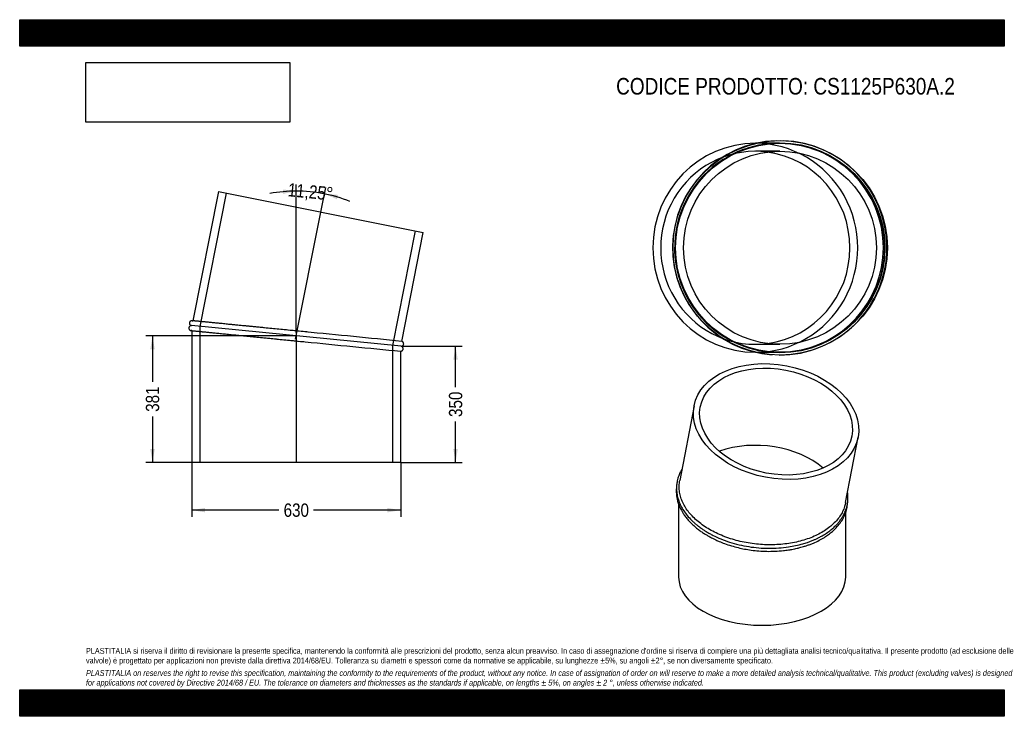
# Model space of a CAD drawing. Header units: millimetres. Extents: x 0 to 2970, y 0 to 2100.
import ezdxf
from ezdxf.enums import TextEntityAlignment as Align
from ezdxf.lldxf.tags import DXFTag

# ---------------------------------------------------------------- set-up
doc = ezdxf.new("R2010")
doc.units = ezdxf.units.MM
doc.header["$LTSCALE"] = 10
doc.layers.add('Default', color=7, linetype='Continuous')
doc.layers.add('TUBO_X_GOMITO_11', color=7, linetype='Continuous')
doc.styles.add('SEACAD_Arial_Narrow', font='ARIALN.TTF')
tags = doc.linetypes.add('CENTER2', pattern=[28.575, 19.05, -3.175, 3.175, -3.175]).pattern_tags.tags
tags[10:11] = [DXFTag(74, 4), DXFTag(75, 0), DXFTag(340, '0'), DXFTag(46, 0.0), DXFTag(50, 0.0), DXFTag(44, 0.0), DXFTag(45, 0.0)]
tags[8:9] = [DXFTag(74, 4), DXFTag(75, 0), DXFTag(340, '0'), DXFTag(46, 0.0), DXFTag(50, 0.0), DXFTag(44, 0.0), DXFTag(45, 0.0)]
tags[6:7] = [DXFTag(74, 4), DXFTag(75, 0), DXFTag(340, '0'), DXFTag(46, 0.0), DXFTag(50, 0.0), DXFTag(44, 0.0), DXFTag(45, 0.0)]
tags[4:5] = [DXFTag(74, 4), DXFTag(75, 0), DXFTag(340, '0'), DXFTag(46, 0.0), DXFTag(50, 0.0), DXFTag(44, 0.0), DXFTag(45, 0.0)]
tags = doc.linetypes.add('HIDDEN2', pattern=[4.7625, 3.175, -1.5875]).pattern_tags.tags
tags[6:7] = [DXFTag(74, 4), DXFTag(75, 0), DXFTag(340, '0'), DXFTag(46, 0.0), DXFTag(50, 0.0), DXFTag(44, 0.0), DXFTag(45, 0.0)]
tags[4:5] = [DXFTag(74, 4), DXFTag(75, 0), DXFTag(340, '0'), DXFTag(46, 0.0), DXFTag(50, 0.0), DXFTag(44, 0.0), DXFTag(45, 0.0)]
doc.dimstyles.new('Plastitalia', dxfattribs={"dimtxt": 40, "dimasz": 40, "dimexe": 20, "dimexo": 0, "dimgap": 10, "dimtad": 0, "dimdec": 0, "dimtxsty": 'SEACAD_Arial_Narrow', "dimblk1": '_SE_FILLED', "dimblk2": '_SE_FILLED', "dimsah": 1, "dimcen": 20, "dimadec": 0, "dimazin": 0, "dimtfac": 0.8, "dimtdec": 1, "dimtmove": 0, "dimatfit": 3, "dimfxl": 1, "dimtolj": 1, "dimarcsym": 0})
picture_1 = doc.add_image_def('image1.jpg', size_in_pixel=(4302, 1260))

# ---------------------------------------------------------------- blocks, each defined once
blk = doc.blocks.new('SEANNOT_GROUP')
at = {"layer": 'Default', "color": 7, "linetype": 'CENTER2'}
blk.add_line((834.3, 1156.9), (834.3, 765.6), dxfattribs=at)
blk = doc.blocks.new('SEANNOT_GROUP1')
at = {"layer": 'Default', "color": 7, "linetype": 'CENTER2'}
blk.add_line((832.2, 1136.5), (908.6, 1520.2), dxfattribs=at)
blk = doc.blocks.new('SE')
at = {"layer": 'TUBO_X_GOMITO_11', "color": 7, "linetype": 'Continuous'}
for p, q in [((599.6, 1581.8), (522.2, 1192.4)), ((599.6, 1581.8), (1217.5, 1458.9)), ((1152.2, 1130.3), (1217.5, 1458.9)), ((1150.7, 1115.5), (517.8, 1177.8)), ((1150.7, 1115.5), (517.8, 1177.8)), ((519.3, 1162.6), (519.3, 765.6)), ((861.2, 1159), (836.7, 1161.4)), ((838.2, 1131.2), (860.8, 1129)), ((1149.3, 765.6), (1149.3, 1100.6)), ((1149.3, 765.6), (519.3, 765.6))]:
    blk.add_line(p, q, dxfattribs=at)
at = {"layer": 'TUBO_X_GOMITO_11', "color": 7, "linetype": 'HIDDEN2'}
for p, q in [((623.3, 1577.1), (543.4, 1175.3)), ((1125.2, 1118), (1193.9, 1463.6)), ((522.2, 1192.4), (522.1, 1192.1)), ((519.3, 1162.9), (519.3, 1162.6)), ((543.4, 1175.3), (543.4, 765.6)), ((834.3, 1131.6), (847.4, 1130.3)), ((848, 1130.2), (856.6, 1129.4)), ((1125.2, 765.6), (1125.2, 1118))]:
    blk.add_line(p, q, dxfattribs=at)
for centre, start, end in [((-33167.8, -345708.4), 84.39699, 84.452568), ((35153.6, 347970.4), 264.297004, 264.353417)]:
    blk.add_arc(centre, 348532.6, start, end, dxfattribs=at)
at = {"layer": 'TUBO_X_GOMITO_11', "color": 7, "linetype": 'Continuous'}
for centre, start, end in [((-33167.8, -345708.4), 84.348923, 84.39699), ((35153.6, 347970.4), 264.353417, 264.401039)]:
    blk.add_arc(centre, 348532.6, start, end, dxfattribs=at)
for points, knots in [([(519.9, 1192.6), (519.4, 1192.6), (518.4, 1192.7), (516.8, 1192.3), (515.4, 1191.7), (513.9, 1190.5), (512.8, 1189.1), (512, 1187.2), (511.7, 1185.4), (511.9, 1183.6), (512.4, 1182), (513.3, 1180.5), (514.6, 1179.2), (516.2, 1178.2), (517.2, 1178), (517.8, 1177.8)], [0, 0, 0, 0, 0.067376, 0.137547, 0.207338, 0.273166, 0.379961, 0.448254, 0.545483, 0.611249, 0.685906, 0.76611, 0.847739, 0.926748, 1, 1, 1, 1]), ([(836.7, 1161.4), (831, 1162), (819.2, 1163.2), (798.6, 1165.2), (776.6, 1167.4), (754.6, 1169.5), (733.2, 1171.6), (712.2, 1173.7), (691.9, 1175.7), (672.2, 1177.6), (653.4, 1179.5), (635.5, 1181.2), (618.7, 1182.9), (602.9, 1184.5), (588.3, 1185.9), (575.2, 1187.2), (565.9, 1188.1), (559.7, 1188.7), (555.8, 1189.1), (552, 1189.5), (548, 1189.9), (543.8, 1190.3), (539.5, 1190.7), (535.3, 1191.1), (531.5, 1191.5), (527.8, 1191.8), (524.6, 1192.2), (522.1, 1192.4), (520.3, 1192.6), (520, 1192.6), (519.9, 1192.6)], [0, 0, 0, 0, 0.031551, 0.076777, 0.122003, 0.167229, 0.212454, 0.257679, 0.302903, 0.348127, 0.393349, 0.438572, 0.483793, 0.529014, 0.574233, 0.619085, 0.66164, 0.678613, 0.69514, 0.71123, 0.729138, 0.750592, 0.775591, 0.79984, 0.826693, 0.856148, 0.888207, 0.922868, 0.960132, 1, 1, 1, 1]), ([(517.8, 1177.8), (517.2, 1177.8), (516.3, 1177.7), (514.7, 1177.2), (513.4, 1176.4), (512, 1175.2), (511, 1173.7), (510.3, 1171.7), (510.2, 1169.9), (510.5, 1168.2), (511.2, 1166.6), (512.3, 1165.1), (513.7, 1163.9), (515.3, 1163.1), (516.4, 1162.9), (517, 1162.8)], [0, 0, 0, 0, 0.067041, 0.136884, 0.206363, 0.271892, 0.378059, 0.446062, 0.543665, 0.609604, 0.684473, 0.764954, 0.846931, 0.926336, 1, 1, 1, 1]), ([(517, 1162.8), (517.1, 1162.8), (517.4, 1162.8), (519.1, 1162.6), (521.6, 1162.4), (524.6, 1162.1), (527.9, 1161.8), (531.3, 1161.4), (534.6, 1161.1), (537.8, 1160.8), (541.1, 1160.5), (544.7, 1160.1), (548.5, 1159.7), (554.6, 1159.1), (563.5, 1158.3), (575.9, 1157), (589.7, 1155.7), (604.6, 1154.2), (620.8, 1152.6), (638, 1150.9), (656.2, 1149.1), (675.2, 1147.3), (695.1, 1145.3), (715.6, 1143.3), (736.8, 1141.2), (758.4, 1139.1), (780.4, 1136.9), (802.5, 1134.7), (822.3, 1132.8), (833.4, 1131.7), (838.2, 1131.2)], [0, 0, 0, 0, 0.039893, 0.076567, 0.110022, 0.140258, 0.167276, 0.191075, 0.211655, 0.229562, 0.24732, 0.265244, 0.283334, 0.30159, 0.346063, 0.390883, 0.435703, 0.480524, 0.525346, 0.570169, 0.614992, 0.659817, 0.704641, 0.749467, 0.794293, 0.839119, 0.883946, 0.928774, 0.9736, 1, 1, 1, 1]), ([(1150.7, 1115.5), (1151.3, 1115.5), (1152.2, 1115.6), (1153.8, 1116.1), (1155.1, 1116.8), (1156.5, 1118), (1157.5, 1119.6), (1158.2, 1121.5), (1158.3, 1123.3), (1158, 1125.1), (1157.3, 1126.7), (1156.3, 1128.1), (1154.8, 1129.3), (1153.4, 1130), (1152.5, 1130.2), (1152.2, 1130.3)], [0, 0, 0, 0, 0.068999, 0.140883, 0.212391, 0.279834, 0.389102, 0.459091, 0.559545, 0.62741, 0.704465, 0.787298, 0.871669, 0.953394, 1, 1, 1, 1]), ([(1149.2, 1100.6), (1149.6, 1100.6), (1150.3, 1100.6), (1151.7, 1101), (1153.1, 1101.6), (1154.6, 1102.7), (1155.7, 1104.2), (1156.6, 1106.1), (1156.8, 1107.8), (1156.7, 1109.6), (1156.1, 1111.2), (1155.2, 1112.8), (1153.9, 1114.1), (1152.3, 1115), (1151.3, 1115.3), (1150.7, 1115.5)], [0, 0, 0, 0, 0.040118, 0.11234, 0.184171, 0.251923, 0.361839, 0.432129, 0.532198, 0.599887, 0.676726, 0.759274, 0.843289, 0.924607, 1, 1, 1, 1])]:
    blk.add_open_spline(points, degree=3, knots=knots, dxfattribs=at)
at = {"layer": 'TUBO_X_GOMITO_11', "color": 7, "linetype": 'HIDDEN2'}
for points in [[(519.9, 1192.6), (520.7, 1192.6), (521.5, 1192.4), (522.3, 1192)], [(519.4, 1163), (518.5, 1162.8), (517.7, 1162.8), (517, 1162.8)], [(842.9, 1160.8), (839, 1161.2), (835.2, 1161.6), (831.4, 1162)]]:
    blk.add_open_spline(points, degree=3, dxfattribs=at)
blk.add_open_spline([(866.9, 1158.5), (866.5, 1158.5), (859.2, 1159.2), (851.1, 1160), (843.5, 1160.8)], degree=3, knots=[0, 0, 0, 0, 0.00197966, 0.04460499, 0.04460499, 0.04460499, 0.04460499], dxfattribs=at)
blk = doc.blocks.new('DMBLK45')
at = {"layer": 'Default', "linetype": 'Continuous'}
for points in [[(559.3, 614.8), (559.3, 628.1), (519.3, 621.5)], [(1109.3, 614.8), (1149.3, 621.5), (1109.3, 628.1)]]:
    blk.add_hatch(color=7, dxfattribs=at).paths.add_polyline_path(points)
at = {"layer": 'Default', "color": 7, "linetype": 'Continuous'}
for p, q in [((519.3, 765.6), (519.3, 601.5)), ((1149.3, 765.6), (1149.3, 601.5)), ((782.1, 621.5), (519.3, 621.5)), ((1149.3, 621.5), (886.4, 621.5))]:
    blk.add_line(p, q, dxfattribs=at)
at = {"layer": 'Default', "color": 7, "linetype": 'Continuous', "style": 'SEACAD_Arial_Narrow'}
blk.add_text('630', height=40, dxfattribs=at).set_placement((796.1, 641.5), align=Align.TOP_LEFT)
blk = doc.blocks.new('_SE_FILLED')
at = {"color": 0}
blk.add_line((0, 0), (-1, 0), dxfattribs=at)
blk.add_solid([(0, 0), (-1, -0.1665), (-1, 0.1665), (0, 0)], dxfattribs=at)
blk = doc.blocks.new('DMBLK46')
at = {"layer": 'Default', "linetype": 'Continuous'}
for points in [[(1321.4, 1075.5), (1314.8, 1115.5), (1308.1, 1075.5)], [(1321.4, 805.6), (1308.1, 805.6), (1314.8, 765.6)]]:
    blk.add_hatch(color=7, dxfattribs=at).paths.add_polyline_path(points)
at = {"layer": 'Default', "color": 7, "linetype": 'Continuous'}
for p, q in [((1150.7, 1115.5), (1334.8, 1115.5)), ((1314.8, 992.7), (1314.8, 1115.5)), ((1314.8, 765.6), (1314.8, 888.4)), ((1149.3, 765.6), (1334.8, 765.6))]:
    blk.add_line(p, q, dxfattribs=at)
at = {"layer": 'Default', "color": 7, "linetype": 'Continuous', "style": 'SEACAD_Arial_Narrow'}
blk.add_text('350', height=40, rotation=90, dxfattribs=at).set_placement((1294.8, 902.4), align=Align.TOP_LEFT)
blk = doc.blocks.new('SE1')
at = {"layer": 'TUBO_X_GOMITO_11', "color": 7, "linetype": 'Continuous'}
for p, q in [((2034, 935.9), (1990.9, 710.6)), ((2491.3, 644.1), (2529, 841.2)), ((1987.5, 639.8), (1987.5, 419.9)), ((2491.5, 419.9), (2491.5, 614.4))]:
    blk.add_line(p, q, dxfattribs=at)
for major_axis in [(-247.5, 47.3), (-228.6, 43.7)]:
    blk.add_ellipse((2281.5, 888.6), major_axis=major_axis, ratio=0.678892, dxfattribs=at)
for centre, major_axis, ratio, start_param, end_param in [((2239.5, 668.7), (232.3, -22), 0.630814, 0.717831, 2.217765), ((2239.5, 668.7), (232.3, -22), 0.630814, 0.717831, 2.217765), ((2239.5, 419.9), (252, 0), 0.57735, 3.141593, 6.283185)]:
    blk.add_ellipse(centre, major_axis=major_axis, ratio=ratio, start_param=start_param, end_param=end_param, dxfattribs=at)
for points, knots in [([(1997.4, 744.8), (1997.1, 744.3), (1996, 742.4), (1994.1, 738.8), (1991.5, 733.7), (1988.9, 727.7), (1986.5, 721), (1984.4, 713.8), (1982.9, 706.5), (1981.9, 699.8), (1981.3, 692.4), (1981.2, 682.2), (1982.6, 668.8), (1986.4, 653.3), (1992.3, 638.1), (2000.4, 623.3), (2010.6, 608.6), (2021.1, 596.4), (2031, 586.8), (2038.3, 580.2), (2044.7, 575), (2050.1, 570.8), (2055.8, 566.7), (2062.8, 561.9), (2071.2, 556.6), (2080.9, 551), (2095.2, 543.3), (2115.1, 534.3), (2141.4, 524.7), (2169.7, 516.9), (2199.3, 511.1), (2229.4, 507.5), (2259.7, 506.2), (2289.7, 507.1), (2316.8, 510), (2340.9, 514.4), (2360, 519.2), (2374.9, 523.9), (2385.9, 527.8), (2394.9, 531.5), (2403.2, 535.2), (2411.7, 539.3), (2422.2, 545), (2434.3, 552.5), (2446.4, 561.3), (2456.9, 570.4), (2465.4, 579.1), (2472.7, 587.6), (2478.6, 595.8), (2483.5, 603.6), (2487.5, 611.2), (2491, 619.2), (2494, 627.8), (2496.2, 636.5), (2497.6, 644.8), (2498.4, 652.6), (2498.6, 660.8), (2498.2, 668.3), (2497.6, 673.2), (2497.3, 675.1)], [0.0839264, 0.0839264, 0.0839264, 0.0839264, 0.0856215, 0.0897788, 0.0949543, 0.1012006, 0.1078535, 0.114907, 0.1222709, 0.1287495, 0.1343259, 0.1430456, 0.1576458, 0.1721882, 0.1868518, 0.2014681, 0.2159016, 0.2314536, 0.2402208, 0.2478072, 0.2538934, 0.2584047, 0.2629911, 0.2691388, 0.2765011, 0.2841461, 0.292347, 0.309697, 0.3276389, 0.3464346, 0.3651341, 0.3838301, 0.402526, 0.421224, 0.4398494, 0.4542278, 0.4689256, 0.4789292, 0.4861099, 0.4932301, 0.4993891, 0.5056452, 0.5137587, 0.5258097, 0.5380652, 0.5490471, 0.5596517, 0.5685638, 0.577715, 0.5861242, 0.5933787, 0.6010884, 0.6100182, 0.6187554, 0.6265844, 0.6336405, 0.6411257, 0.6496202, 0.6549261, 0.6549261, 0.6549261, 0.6549261]), ([(1981.4, 692.6), (1981.3, 691.7), (1980.7, 686.6), (1980.2, 677.4), (1981.1, 664.7), (1983.4, 652.2), (1986.7, 641.2), (1990, 633.1), (1992.9, 626.8), (1996, 620.6), (2000.6, 612.8), (2006.5, 604), (2014.8, 593.3), (2020.8, 587), (2024.7, 582.9)], [0.8925153, 0.8925153, 0.8925153, 0.8925153, 0.8950499, 0.9070184, 0.9185423, 0.9310281, 0.942212, 0.9498397, 0.9544672, 0.9605224, 0.9682293, 0.9773789, 0.9879699, 1, 1, 1, 1]), ([(2062.9, 574.5), (2057.1, 578.6), (2051.5, 582.8), (2041.1, 591.4), (2036.2, 595.9), (2027, 605.1), (2022.8, 609.8), (2015, 619.4), (2011.5, 624.3), (2005.3, 634.2), (2002.5, 639.2), (1997.7, 649.4), (1995.7, 654.6), (1992.4, 665.1), (1991.2, 670.3), (1989.6, 680.8), (1989.1, 686.1), (1989.1, 696.6), (1989.5, 701.8), (1990.5, 708.1), (1990.7, 709.4), (1990.9, 710.6)], [0, 0, 0, 0, 0.015625, 0.015625, 0.03125, 0.03125, 0.046875, 0.046875, 0.0625, 0.0625, 0.078125, 0.078125, 0.09375, 0.09375, 0.109375, 0.109375, 0.125, 0.125, 0.140625, 0.140625, 0.1442645, 0.1442645, 0.1442645, 0.1442645]), ([(2024.7, 582.9), (2028.8, 578.9), (2035.3, 572.7), (2046.9, 563.3), (2057.1, 555.9), (2066.7, 549.6), (2074.7, 544.8), (2081.2, 541.2), (2086.7, 538.2), (2092.9, 535), (2100.7, 531.3), (2112, 526.3), (2127.4, 520.2), (2146.3, 513.9), (2166.6, 508.4), (2186.6, 504.1), (2207.5, 500.7), (2229.9, 498.3), (2254, 497.1), (2278.8, 497.4), (2300.5, 499), (2317.2, 501.2), (2328.6, 503.1), (2337.4, 504.8), (2344.6, 506.4), (2350.8, 507.9), (2357.3, 509.6), (2365.2, 511.9), (2374.5, 514.8), (2384.4, 518.3), (2397, 523.4), (2411.6, 530.3), (2426.9, 539), (2440.2, 548), (2452.3, 557.7), (2464.1, 569.1), (2474.9, 582.1), (2483.8, 596), (2490.6, 610.4), (2495.2, 625.4), (2497, 636.7), (2497.4, 642.7), (2497.5, 643.5)], [0, 0, 0, 0, 0.0120694, 0.0226791, 0.0318305, 0.0401577, 0.0466427, 0.0514527, 0.0555392, 0.0594793, 0.0655554, 0.0728417, 0.0840465, 0.0979685, 0.1111915, 0.1237557, 0.1361959, 0.1504083, 0.165485, 0.1808311, 0.1967135, 0.2063713, 0.2130875, 0.2190324, 0.22386, 0.2276333, 0.2316314, 0.2373717, 0.2442631, 0.251556, 0.2590836, 0.272971, 0.2863148, 0.2985053, 0.3102845, 0.3236218, 0.3391518, 0.3536331, 0.3676509, 0.3830254, 0.3975007, 0.3999485, 0.3999485, 0.3999485, 0.3999485]), ([(2491.3, 644.1), (2490.6, 640.2), (2489.6, 636.2), (2486.7, 627.3), (2484.7, 622.3), (2479.9, 612.5), (2477.2, 607.7), (2470.8, 598.4), (2467.3, 593.8), (2459.5, 585), (2455.2, 580.8), (2441.5, 568.5), (2431.1, 561.1), (2413.5, 550.9), (2407.4, 547.7), (2394.6, 541.8), (2387.9, 539), (2374.1, 534), (2367, 531.7), (2352.3, 527.6), (2344.8, 525.7), (2329.5, 522.6), (2321.7, 521.3), (2305.9, 519.2), (2297.9, 518.4), (2281.8, 517.3), (2273.7, 517), (2257.3, 516.9), (2249, 517.1), (2232.5, 518.1), (2224.3, 518.8), (2207.8, 520.8), (2199.6, 522.1), (2183.4, 525), (2175.4, 526.8), (2159.6, 530.7), (2151.9, 532.9), (2140.4, 536.6), (2136.7, 537.9), (2129.2, 540.6), (2125.5, 542), (2114.6, 546.3), (2107.6, 549.4), (2087.3, 559.2), (2074.6, 566.4), (2062.9, 574.5)], [0.6442362, 0.6442362, 0.6442362, 0.6442362, 0.65625, 0.65625, 0.671875, 0.671875, 0.6875, 0.6875, 0.703125, 0.703125, 0.71875, 0.71875, 0.75, 0.75, 0.765625, 0.765625, 0.78125, 0.78125, 0.796875, 0.796875, 0.8125, 0.8125, 0.828125, 0.828125, 0.84375, 0.84375, 0.859375, 0.859375, 0.875, 0.875, 0.890625, 0.890625, 0.90625, 0.90625, 0.921875, 0.921875, 0.9375, 0.9375, 0.9453125, 0.9453125, 0.953125, 0.953125, 0.96875, 0.96875, 1, 1, 1, 1])]:
    blk.add_open_spline(points, degree=3, knots=knots, dxfattribs=at)
blk = doc.blocks.new('DMBLK47')
at = {"layer": 'Default', "linetype": 'Continuous'}
for points in [[(794.6, 1574.9), (834.3, 1583.4), (794, 1588.2)], [(959.9, 1571.9), (919.5, 1575), (956.7, 1558.9)]]:
    blk.add_hatch(color=7, dxfattribs=at).paths.add_polyline_path(points)
at = {"layer": 'Default', "color": 7, "linetype": 'Continuous'}
for p, q in [((834.3, 1156.9), (834.3, 1603.4)), ((908.6, 1520.2), (923.4, 1594.6))]:
    blk.add_line(p, q, dxfattribs=at)
for start, end in [(90, 100.4952), (68.2548, 90)]:
    blk.add_arc((834.3, 1146.6), 436.7, start, end, dxfattribs=at)
at = {"layer": 'Default', "color": 7, "linetype": 'Continuous', "style": 'SEACAD_Arial_Narrow'}
blk.add_text('11,25°', height=40, rotation=354.375, dxfattribs=at).set_placement((811.2, 1607.9), align=Align.TOP_LEFT)
blk = doc.blocks.new('SE2')
at = {"layer": 'TUBO_X_GOMITO_11', "color": 7, "linetype": 'Continuous'}
for p, q in [((2220.1, 1727.3), (2219, 1727.3)), ((2219, 1097.3), (2220.7, 1097.3))]:
    blk.add_line(p, q, dxfattribs=at)
at = {"layer": 'TUBO_X_GOMITO_11', "color": 7, "linetype": 'HIDDEN2'}
for p, q in [((2290.4, 1727.3), (2220.1, 1727.3)), ((2293.3, 1703.2), (2219, 1703.2)), ((2219, 1121.4), (2293.3, 1121.4)), ((2220.7, 1097.3), (2290.4, 1097.3))]:
    blk.add_line(p, q, dxfattribs=at)
at = {"layer": 'TUBO_X_GOMITO_11', "color": 7, "linetype": 'Continuous'}
for centre, radius in [((2294, 1412.3), 323.2), ((2293.3, 1412.3), 315), ((2293.3, 1412.3), 290.9)]:
    blk.add_circle(centre, radius, dxfattribs=at)
at = {"layer": 'TUBO_X_GOMITO_11', "color": 7, "linetype": 'HIDDEN2'}
blk.add_circle((2293.3, 1412.3), 316.5, dxfattribs=at)
blk.add_circle((2293.3, 1412.3), 316.5, dxfattribs=at)
at = {"layer": 'TUBO_X_GOMITO_11', "color": 7, "linetype": 'Continuous'}
blk.add_arc((2292.6, 1412.3), 323.2, 91.9564, 266.0307, dxfattribs=at)
at = {"layer": 'TUBO_X_GOMITO_11', "color": 7, "linetype": 'HIDDEN2'}
for centre, radius, start, end in [((2290.4, 1412.3), 315, 90.3452, 117.3223), ((2290.4, 1412.3), 315, 0, 90.2312), ((2292.6, 1412.3), 323.2, 0, 88.0918), ((2290.4, 1412.3), 315, 122.0173, 240.742), ((2292.6, 1412.3), 323.2, 269.7628, 360), ((2290.4, 1412.3), 315, 275.4338, 0), ((2290.4, 1412.3), 315, 244.5675, 267.7013), ((2290.4, 1412.3), 315, 268.9596, 272.262)]:
    blk.add_arc(centre, radius, start, end, dxfattribs=at)
at = {"layer": 'TUBO_X_GOMITO_11', "color": 7, "linetype": 'Continuous'}
for major_axis, start_param, end_param in [((0, -315), 3.141593, 6.283185), ((0, -290.9), 0.129366, 3.012227)]:
    blk.add_ellipse((2219, 1412.3), major_axis=major_axis, ratio=0.980785, start_param=start_param, end_param=end_param, dxfattribs=at)
at = {"layer": 'TUBO_X_GOMITO_11', "color": 7, "linetype": 'HIDDEN2'}
for major_axis, start_param, end_param in [((0, -315), 0, 3.141593), ((0, -290.9), 3.012227, 6.283185), ((0, -290.9), 0, 0.129366)]:
    blk.add_ellipse((2219, 1412.3), major_axis=major_axis, ratio=0.980785, start_param=start_param, end_param=end_param, dxfattribs=at)
blk = doc.blocks.new('DMBLK48')
at = {"layer": 'Default', "linetype": 'Continuous'}
for points in [[(393.9, 1106.6), (407.3, 1106.6), (400.6, 1146.6)], [(393.9, 805.6), (400.6, 765.6), (407.3, 805.6)]]:
    blk.add_hatch(color=7, dxfattribs=at).paths.add_polyline_path(points)
at = {"layer": 'Default', "color": 7, "linetype": 'Continuous'}
for p, q in [((834.3, 1146.6), (380.6, 1146.6)), ((400.6, 1146.6), (400.6, 1008.3)), ((400.6, 903.9), (400.6, 765.6)), ((834.3, 765.6), (380.6, 765.6))]:
    blk.add_line(p, q, dxfattribs=at)
at = {"layer": 'Default', "color": 7, "linetype": 'Continuous', "style": 'SEACAD_Arial_Narrow'}
blk.add_text('381', height=40, rotation=90, dxfattribs=at).set_placement((380.6, 917.9), align=Align.TOP_LEFT)

msp = doc.modelspace()

# ---------------------------------------------------------------- hatches: boundary and pattern name
at = {"layer": 'Default', "linetype": 'Continuous'}
h = msp.add_hatch(dxfattribs=at)
h.set_pattern_fill('LINE', scale=0.629921, angle=45, style=0)
h.paths.add_polyline_path([(2970, 2020), (2970, 2100), (0, 2100), (0, 2020)])
for points in [[(2970, 2020), (2970, 2100), (0, 2100), (0, 2020)], [(2970, 0), (2970, 80), (0, 80), (0, 0)]]:
    msp.add_hatch(color=7, dxfattribs=at).paths.add_polyline_path(points)
h = msp.add_hatch(dxfattribs=at)
h.set_pattern_fill('LINE', scale=0.629921, angle=45, style=0)
h.paths.add_polyline_path([(2970, 0), (2970, 80), (0, 80), (0, 0)])

# ---------------------------------------------------------------- linework, layer by layer
at = {"layer": 'Default', "color": 7, "linetype": 'Continuous'}
for p, q in [((0, 2100), (2970, 2100)), ((0, 2020), (0, 2100)), ((2970, 2100), (2970, 2020)), ((2970, 2020), (0, 2020)), ((0, 80), (2970, 80)), ((0, 0), (0, 80)), ((2970, 80), (2970, 0)), ((2970, 0), (0, 0))]:
    msp.add_line(p, q, dxfattribs=at)

# ---------------------------------------------------------------- block references
at = {"layer": 'Default'}
for name in ['SE2', 'SE', 'SEANNOT_GROUP1', 'SEANNOT_GROUP', 'SE1']:
    msp.add_blockref(name, (0, 0), dxfattribs=at)

# ---------------------------------------------------------------- texts
at = {"layer": 'Default', "attachment_point": 1}
for s, insert, char_height, width in [('{\\fArial Narrow|b0||i0||c0|p34;\\C7;\\H50.;\\W1.;CODICE PRODOTTO: CS1125P630A.2}', (1799.1, 1924.4), 50, 1024.921), ("{\\fArial Narrow|b0||i0||c0|p34;\\C7;\\H17.5;\\W1.;PLASTITALIA si riserva il diritto di revisionare la presente specifica, mantenendo la conformità alle prescrizioni del prodotto, senza alcun preavviso. In caso di assegnazione d'ordine si riserva di compiere una più dettagliata analisi tecnico/qualitativa. Il presente prodotto (ad esclusione delle \\P}{\\fArial Narrow|b0||i0||c0|p34;\\C7;\\H17.5;\\W1.;valvole) è progettato per applicazioni non previste dalla direttiva 2014/68/EU. Tolleranza su diametri e spessori come da normative se applicabile, su lunghezze ±5%, su angoli ±2°, se non diversamente specificato.\\P}{\\fArial Narrow|b0||i0||c0|p34;\\C7;\\H5.;\\W1.;   \\P}{\\fArial Narrow|b0||i1||c0|p34;\\C7;\\H17.5;\\W1.;PLASTITALIA on reserves the right to revise this specification, maintaining the conformity to the requirements of the product, without any notice. In case of assignation of order on will reserve to make a more detailed analysis technical/qualitative. This product (excluding valves) is designed \\P}{\\fArial Narrow|b0||i1||c0|p34;\\C7;\\H17.5;\\W1.;for applications not covered by Directive 2014/68 / EU. The tolerance on diameters and thicknesses as the standards if applicable, on lengths ± 5%, on angles ± 2 °, unless otherwise indicated.\\P}", (200, 206), 17.5, 2570)]:
    msp.add_mtext(s, dxfattribs=dict(at, insert=insert, char_height=char_height, width=width))

# ---------------------------------------------------------------- dimensions: what is measured, and where the dimension line sits
at = {"layer": 'Default', "color": 7, "linetype": 'Continuous'}
dim = msp.add_angular_dim_2l(base=(877.1, 1581.3), line1=((834.3, 1146.6), (834.3, 1156.9)), line2=((834.3, 1146.6), (908.6, 1520.2)), text='\\A1;<>', dimstyle='Plastitalia', override={"dimadec": 2}, dxfattribs=at)
dim.commit()
dim.dimension.update_dxf_attribs({"geometry": 'DMBLK47', "text_midpoint": (877.1, 1581.3), "dimtype": 162})
for base, p1, p2, angle, picture, middle in [((400.6, 1146.6), (834.3, 1146.6), (834.3, 765.6), 270, 'DMBLK48', (400.6, 956.1)), ((1314.8, 765.6), (1149.3, 765.6), (1150.7, 1115.5), 89.7604, 'DMBLK46', (1314.8, 940.5))]:
    dim = msp.add_linear_dim(base=base, p1=p1, p2=p2, angle=angle, text='\\A1;<>', dimstyle='Plastitalia', dxfattribs=at)
    dim.commit()
    dim.dimension.update_dxf_attribs({"geometry": picture, "text_midpoint": middle, "dimtype": 161})
dim = msp.add_linear_dim(base=(519.3, 621.5), p1=(1149.3, 765.6), p2=(519.3, 765.6), text='\\A1;<>', dimstyle='Plastitalia', dxfattribs=at)
dim.commit()
dim.dimension.update_dxf_attribs({"geometry": 'DMBLK45', "text_midpoint": (834.3, 621.5), "dimtype": 160})

# ---------------------------------------------------------------- pictures from other files: only their frames are drawn
image = msp.add_image(picture_1, insert=(200, 1791), size_in_units=(614.6, 180))
image.dxf.flags = 7

doc.saveas('drawing.dxf')
